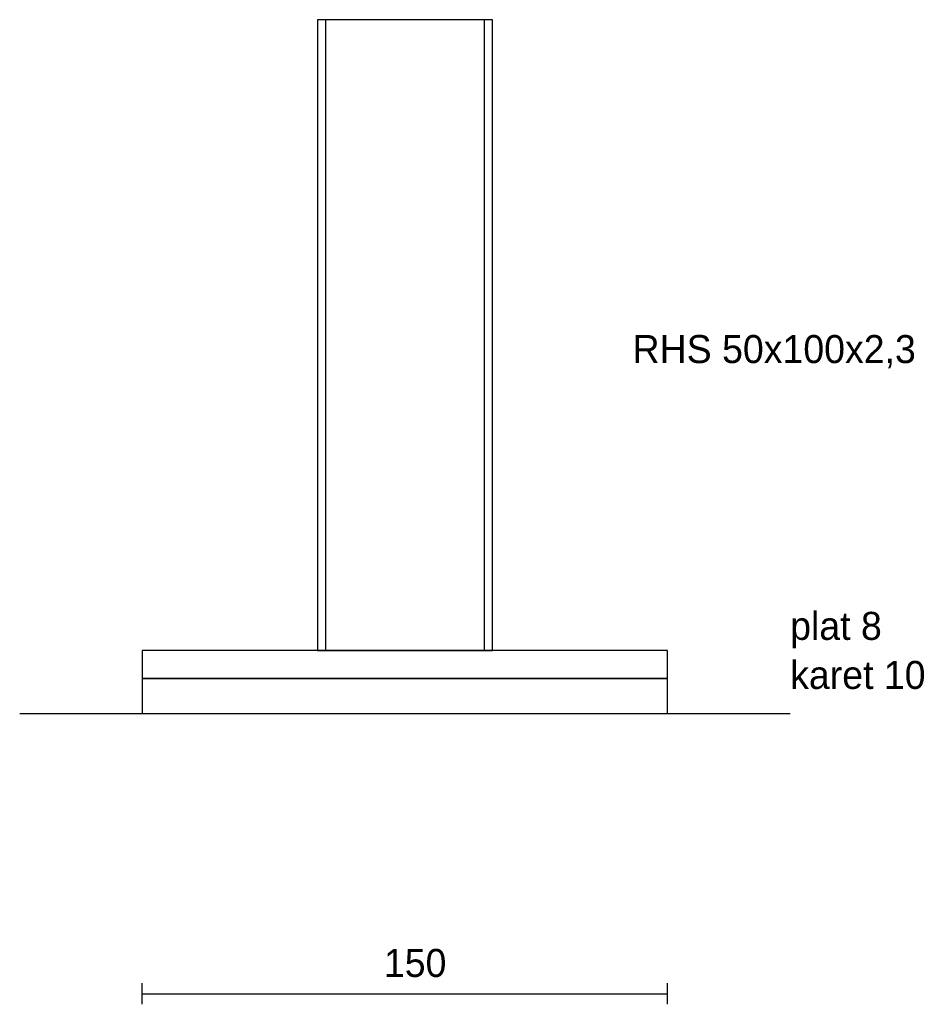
# Model space of a CAD drawing. Header units: millimetres. Extents: x -110 to 151, y -83 to 198.
import ezdxf

# ---------------------------------------------------------------- set-up
doc = ezdxf.new("R2010")
doc.units = ezdxf.units.MM
for name, color, linetype, true_color in [('baseplate', 7, 'Continuous', 0x746052), ('context', 7, 'Continuous', 0x90948d), ('detail', 7, 'Continuous', 0x303330), ('dim', 7, 'Continuous', 0x526e80), ('kolom', 7, 'Continuous', 0x1c292c)]:
    doc.layers.add(name, color=color, linetype=linetype, true_color=true_color)

msp = doc.modelspace()

# ---------------------------------------------------------------- linework, layer by layer
at = {"layer": 'baseplate'}
for p, q in [((75, 10), (-75, 10)), ((-75, 10), (-75, 0)), ((75, 0), (75, 10)), ((-75, 0), (75, 0))]:
    msp.add_line(p, q, dxfattribs=at)
at = {"layer": 'context'}
for p, q in [((22.7, 198), (-22.7, 198)), ((-22.7, 198), (-22.7, 18)), ((22.7, 18), (22.7, 198)), ((-22.7, 18), (22.7, 18)), ((-110, 0), (110, 0))]:
    msp.add_line(p, q, dxfattribs=at)
at = {"layer": 'detail'}
for p, q in [((75, 18), (-75, 18)), ((-75, 18), (-75, 10)), ((75, 10), (75, 18)), ((-75, 10), (75, 10))]:
    msp.add_line(p, q, dxfattribs=at)
at = {"layer": 'dim'}
for p, q in [((-75, -83), (-75, -77)), ((75, -83), (75, -77)), ((-75, -80), (75, -80))]:
    msp.add_line(p, q, dxfattribs=at)
at = {"layer": 'kolom'}
for p, q in [((25, 198), (-25, 198)), ((-25, 198), (-25, 18)), ((25, 18), (25, 198)), ((-25, 18), (25, 18))]:
    msp.add_line(p, q, dxfattribs=at)

# ---------------------------------------------------------------- texts
at = {"layer": 'dim'}
for s, p in [('RHS 50x100x2,3', (65, 100)), ('plat 8', (110, 21)), ('karet 10', (110, 7)), ('150', (-6, -75.2))]:
    msp.add_text(s, height=8, dxfattribs=at).set_placement(p)

doc.saveas('drawing.dxf')
